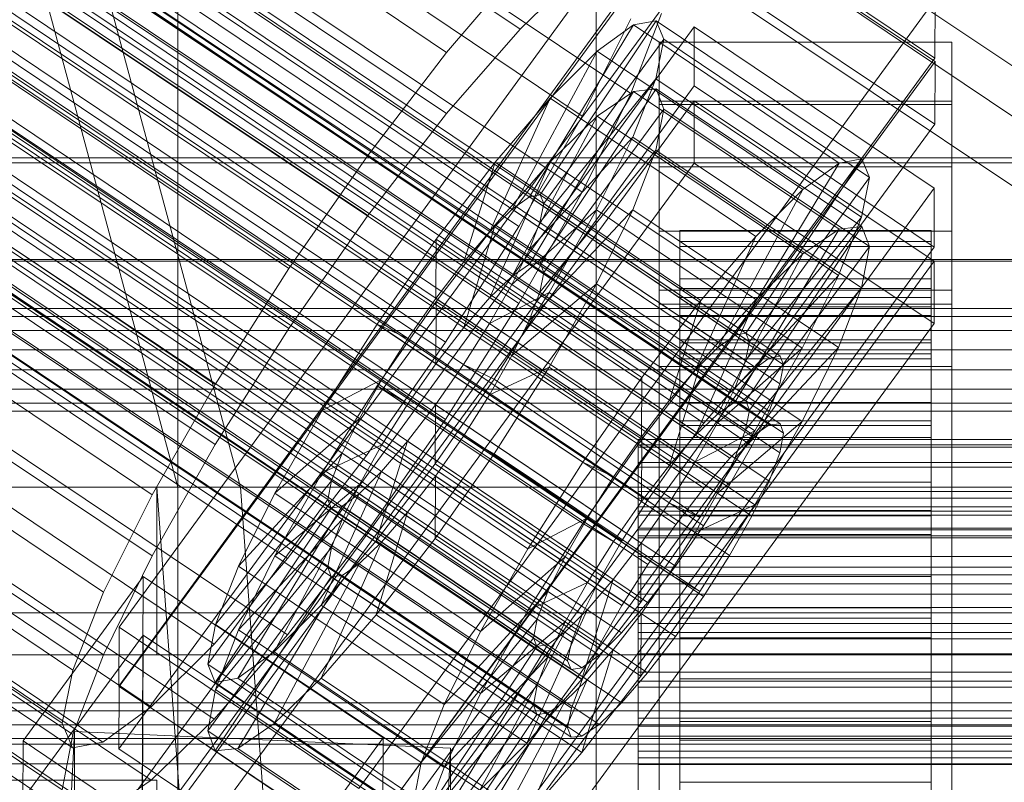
# Model space of a CAD drawing. Header units: millimetres. Extents: x -2233 to 65662, y -50530 to 6847.
# Tile 230 of 256: x -178 to -130, y -33684 to -33648. Entities that reach past the tile are written whole.
import ezdxf

# ---------------------------------------------------------------- set-up
doc = ezdxf.new("R2010")
doc.units = ezdxf.units.MM
for name, color, linetype, lineweight in [('COTAS_O', 1, 'Continuous', 0), ('COTAS_P', 1, 'Continuous', 0), ('frontal_briquetadora', 7, 'Continuous', 0), ('frontal_C01', 7, 'Continuous', 0), ('frontal_C01-mix', 7, 'Continuous', 0), ('frontal_C02', 7, 'Continuous', 0), ('frontal_C03', 7, 'Continuous', 0), ('frontal_dosificador', 7, 'Continuous', 0), ('frontal_secador', 7, 'Continuous', 0)]:
    doc.layers.add(name, color=color, linetype=linetype, lineweight=lineweight)
doc.dimstyles.new('R19_100', dxfattribs={"dimtxt": 250, "dimasz": 150, "dimexe": 150, "dimexo": 80, "dimgap": 100, "dimtad": 1, "dimtih": 1, "dimtoh": 1, "dimdsep": 46, "dimcen": 0.09, "dimadec": 0, "dimazin": 0, "dimtfac": 1, "dimtdec": 4, "dimtofl": 0, "dimtmove": 0, "dimatfit": 3, "dimfxl": 1, "dimtolj": 1, "dimtzin": 0, "dimarcsym": 0})

# ---------------------------------------------------------------- blocks, each defined once
blk = doc.blocks.new('DIM_R32_39')
at = {"layer": 'COTAS_O'}
for p, q in [((-1725, -33700), (-1575, -33655)), ((1725, -33700), (1575, -33655)), ((-1725, -34400), (-1725, -33700)), ((-1725, -33700), (1725, -33700)), ((-1725, -33700), (-1575, -33745)), ((1725, -33700), (1575, -33745)), ((1725, -34400), (1725, -33700))]:
    blk.add_line(p, q, dxfattribs=at)
blk.add_text('3450 O', height=250, dxfattribs=at).set_placement((0, -33600))
blk = doc.blocks.new('DIM_R32_40')
at = {"layer": 'COTAS_P'}
for p, q in [((-150, -32200), (550, -32200)), ((550, -32200), (505, -32350)), ((550, -34800), (550, -32200)), ((550, -32200), (595, -32350)), ((550, -34800), (505, -34650)), ((550, -34800), (595, -34650)), ((-150, -34800), (550, -34800))]:
    blk.add_line(p, q, dxfattribs=at)
blk.add_text('2600 P', height=250, rotation=90, dxfattribs=at).set_placement((450, -33500))
blk = doc.blocks.new('DIM_R32_42')
at = {"layer": 'COTAS_O'}
for p, q in [((-650, -33700), (50, -33700)), ((50, -33700), (5, -33850)), ((50, -34900), (50, -33700)), ((50, -33700), (95, -33850)), ((50, -34900), (5, -34750)), ((50, -34900), (95, -34750)), ((-650, -34900), (50, -34900))]:
    blk.add_line(p, q, dxfattribs=at)
blk.add_text('1200 O', height=250, rotation=90, dxfattribs=at).set_placement((-50, -34300))

msp = doc.modelspace()

# ---------------------------------------------------------------- linework, layer by layer
at = {"layer": 'frontal_briquetadora'}
for p, q in [((-170, -33670), (-305, -33170)), ((-167, -33670), (-302, -33170)), ((-197, -33670), (-171, -33670)), ((-164, -33765), (-171, -33670)), ((-167, -33670), (-171, -33670)), ((-171, -33678), (-171, -33670)), ((-171, -33670), (211, -33670)), ((-170, -33670), (-167, -33670)), ((-170, -33670), (210, -33670)), ((-167, -33670), (207, -33670)), ((-160, -33765), (-167, -33670)), ((-197, -33678), (-171, -33678)), ((-171, -33678), (211, -33678)), ((-181, -33684), (-171, -33684)), ((-171, -33714), (-171, -33684))]:
    msp.add_line(p, q, dxfattribs=at)
at = {"layer": 'frontal_C01'}
for p, q in [((-355.53, -33520.144), (-141.731, -33663.833)), ((-355.017, -33520.05), (-141.218, -33663.739)), ((-356.348, -33520.742), (-142.549, -33664.43)), ((-354.844, -33520.467), (-141.045, -33664.155)), ((-355.022, -33521.365), (-141.224, -33665.054)), ((-357.415, -33521.802), (-143.617, -33665.491)), ((-355.541, -33522.684), (-141.742, -33666.373)), ((-358.659, -33523.254), (-144.861, -33666.942)), ((-356.363, -33524.334), (-142.565, -33668.023)), ((-146.196, -33668.686), (-359.995, -33524.998)), ((-341.461, -33525.358), (-157.152, -33649.227)), ((-357.434, -33526.202), (-143.635, -33669.891)), ((-361.332, -33526.914), (-147.533, -33670.603)), ((-358.68, -33528.161), (-144.881, -33671.85)), ((-334.981, -33528.406), (-150.672, -33652.275)), ((-362.578, -33528.873), (-148.779, -33672.562)), ((-360.017, -33530.078), (-146.218, -33673.766)), ((-160.922, -33654.147), (-345.231, -33530.278)), ((-363.648, -33530.741), (-149.85, -33674.43)), ((-361.352, -33531.822), (-147.554, -33675.51)), ((-364.471, -33532.391), (-150.672, -33676.08)), ((-362.596, -33533.273), (-148.798, -33676.962)), ((-364.989, -33533.71), (-151.191, -33677.399)), ((-338.003, -33533.678), (-153.694, -33657.548)), ((-363.664, -33534.334), (-149.865, -33678.022)), ((-365.168, -33534.609), (-151.369, -33678.297)), ((-364.995, -33535.025), (-151.196, -33678.714)), ((-364.482, -33534.932), (-150.683, -33678.62)), ((-349.002, -33535.687), (-164.693, -33659.557)), ((-341.52, -33539.207), (-157.211, -33663.077)), ((-352.519, -33541.216), (-168.21, -33665.086)), ((-345.291, -33544.617), (-160.982, -33668.486)), ((-355.541, -33546.489), (-171.232, -33670.358)), ((-349.061, -33549.537), (-164.752, -33673.406)), ((-357.863, -33551.145), (-173.554, -33675.014)), ((-352.572, -33553.634), (-168.263, -33677.503)), ((-359.326, -33554.867), (-175.016, -33678.737)), ((-355.584, -33556.628), (-171.275, -33680.497)), ((-359.83, -33557.403), (-175.521, -33681.272)), ((-357.893, -33558.314), (-173.584, -33682.183)), ((-359.341, -33558.579), (-175.032, -33682.448)), ((-228.298, -33586.293), (-130, -33652.357)), ((-172.809, -33676.682), (-145.277, -33638.971)), ((-145.289, -33641.793), (-172.821, -33679.505)), ((-133.821, -33649.501), (-145.289, -33641.793)), ((-157.152, -33649.227), (-153.641, -33645.13)), ((-133.809, -33646.678), (-161.341, -33684.39)), ((-133.809, -33646.678), (-133.821, -33649.501)), ((-153.199, -33656.125), (-148.226, -33647.91)), ((-152.686, -33656.031), (-147.143, -33647.712)), ((-148.35, -33647.619), (-150.672, -33652.275)), ((-148.226, -33647.91), (-149.953, -33649.171)), ((-147.143, -33647.712), (-148.226, -33647.91)), ((-148.226, -33647.91), (-138.396, -33654.516)), ((-147.143, -33647.712), (-137.313, -33654.318)), ((-146.777, -33648.591), (-147.143, -33647.712)), ((-172.847, -33685.714), (-145.315, -33648.003)), ((-145.327, -33650.826), (-145.315, -33648.003)), ((-145.315, -33648.003), (-133.847, -33655.71)), ((-152.513, -33656.448), (-146.777, -33648.591)), ((-147.155, -33650.488), (-146.777, -33648.591)), ((-147, -33651.554), (-147, -33648.732)), ((-147, -33648.732), (-133, -33648.732)), ((-147, -33694.78), (-147, -33648.732)), ((-146.777, -33648.591), (-136.948, -33655.198)), ((-133, -33648.732), (-133, -33651.554)), ((-133, -33648.732), (-133, -33694.78)), ((-160.922, -33654.147), (-157.152, -33649.227)), ((-154.017, -33656.723), (-149.953, -33649.171)), ((-149.953, -33649.171), (-152.207, -33651.411)), ((-149.953, -33649.171), (-140.123, -33655.778)), ((-161.353, -33687.212), (-133.821, -33649.501)), ((-152.692, -33657.346), (-147.155, -33650.488)), ((-148.249, -33653.273), (-147.155, -33650.488)), ((-147.155, -33650.488), (-137.325, -33657.094)), ((-145.327, -33650.826), (-172.859, -33688.537)), ((-133.859, -33658.533), (-145.327, -33650.826)), ((-155.085, -33657.783), (-152.207, -33651.411)), ((-152.207, -33651.411), (-154.833, -33654.475)), ((-152.207, -33651.411), (-142.377, -33658.017)), ((-133, -33651.554), (-147, -33651.554)), ((-147, -33651.554), (-147, -33697.603)), ((-133, -33697.603), (-133, -33651.554)), ((-150.672, -33652.275), (-153.694, -33657.548)), ((-153.21, -33658.665), (-148.249, -33653.273)), ((-149.985, -33656.756), (-148.249, -33653.273)), ((-148.249, -33653.273), (-138.419, -33659.879)), ((-164.693, -33659.557), (-160.922, -33654.147)), ((-154.833, -33654.475), (-157.653, -33658.156)), ((-156.329, -33659.235), (-154.833, -33654.475)), ((-154.833, -33654.475), (-145.003, -33661.082)), ((-138.396, -33654.516), (-143.369, -33662.731)), ((-137.313, -33654.318), (-142.856, -33662.638)), ((-140.123, -33655.778), (-138.396, -33654.516)), ((-138.396, -33654.516), (-137.313, -33654.318)), ((-137.313, -33654.318), (-136.948, -33655.198)), ((-136.948, -33655.198), (-142.683, -33663.054)), ((-136.948, -33655.198), (-137.325, -33657.094)), ((-133.847, -33655.71), (-161.379, -33693.422)), ((-140.123, -33655.778), (-144.188, -33663.329)), ((-142.377, -33658.017), (-140.123, -33655.778)), ((-133.847, -33655.71), (-133.859, -33658.533)), ((-154.017, -33656.723), (-153.199, -33656.125)), ((-153.199, -33656.125), (-152.686, -33656.031)), ((-143.369, -33662.731), (-153.199, -33656.125)), ((-142.856, -33662.638), (-152.686, -33656.031)), ((-152.686, -33656.031), (-152.513, -33656.448)), ((-155.085, -33657.783), (-154.017, -33656.723)), ((-154.033, -33660.315), (-149.985, -33656.756)), ((-144.188, -33663.329), (-154.017, -33656.723)), ((-152.513, -33656.448), (-152.692, -33657.346)), ((-142.683, -33663.054), (-152.513, -33656.448)), ((-152.246, -33660.699), (-149.985, -33656.756)), ((-149.985, -33656.756), (-140.156, -33663.362)), ((-152.692, -33657.346), (-153.21, -33658.665)), ((-142.862, -33663.953), (-152.692, -33657.346)), ((-137.325, -33657.094), (-142.862, -33663.953)), ((-137.325, -33657.094), (-138.419, -33659.879)), ((-153.694, -33657.548), (-157.211, -33663.077)), ((-156.329, -33659.235), (-155.085, -33657.783)), ((-145.255, -33664.39), (-155.085, -33657.783)), ((-147, -33660.587), (-147, -33657.764)), ((-147, -33657.764), (-133, -33657.764)), ((-147, -33703.812), (-147, -33657.764)), ((-146, -33667.727), (-146, -33657.73)), ((-146, -33657.73), (-146, -33658.257)), ((-146, -33657.73), (-134, -33657.73)), ((-146, -33658.497), (-146, -33657.73)), ((-134, -33658.257), (-134, -33657.73)), ((-134, -33657.73), (-134, -33667.727)), ((-134, -33657.73), (-134, -33658.497)), ((-133, -33657.764), (-133, -33660.587)), ((-133, -33657.764), (-133, -33703.812)), ((-157.653, -33658.156), (-160.474, -33662.202)), ((-157.653, -33658.156), (-157.665, -33660.978)), ((-147.823, -33664.762), (-157.653, -33658.156)), ((-146, -33667.977), (-146, -33658.257)), ((-146, -33658.257), (-146, -33660.043)), ((-146, -33658.257), (-134, -33658.257)), ((-142.377, -33658.017), (-145.255, -33664.39)), ((-145.003, -33661.082), (-142.377, -33658.017)), ((-134, -33660.043), (-134, -33658.257)), ((-134, -33658.257), (-134, -33667.977)), ((-161.391, -33696.244), (-133.859, -33658.533)), ((-153.21, -33658.665), (-154.033, -33660.315)), ((-143.38, -33665.272), (-153.21, -33658.665)), ((-146, -33668.09), (-146, -33658.497)), ((-146, -33658.497), (-134, -33658.497)), ((-146, -33660.506), (-146, -33658.497)), ((-134, -33658.497), (-134, -33668.09)), ((-134, -33658.497), (-134, -33660.506)), ((-157.665, -33660.978), (-156.329, -33659.235)), ((-146.499, -33665.841), (-156.329, -33659.235)), ((-168.21, -33665.086), (-164.693, -33659.557)), ((-146, -33668.823), (-146, -33660.043)), ((-146, -33660.043), (-146, -33662.966)), ((-146, -33660.043), (-134, -33660.043)), ((-138.419, -33659.879), (-143.38, -33665.272)), ((-138.419, -33659.879), (-140.156, -33663.362)), ((-134, -33662.966), (-134, -33660.043)), ((-134, -33660.043), (-134, -33668.823)), ((-154.033, -33660.315), (-155.103, -33662.183)), ((-144.203, -33666.922), (-154.033, -33660.315)), ((-133, -33660.587), (-147, -33660.587)), ((-147, -33660.587), (-147, -33706.635)), ((-146, -33669.042), (-146, -33660.506)), ((-146, -33660.506), (-134, -33660.506)), ((-146, -33663.62), (-146, -33660.506)), ((-134, -33660.506), (-134, -33669.042)), ((-134, -33660.506), (-134, -33663.62)), ((-133, -33706.635), (-133, -33660.587)), ((-159.001, -33662.895), (-157.665, -33660.978)), ((-157.665, -33660.978), (-147.835, -33667.585)), ((-155.103, -33662.183), (-152.246, -33660.699)), ((-154.877, -33664.835), (-152.246, -33660.699)), ((-152.246, -33660.699), (-142.416, -33667.306)), ((-147.823, -33664.762), (-145.003, -33661.082)), ((-145.003, -33661.082), (-146.499, -33665.841)), ((-160.474, -33662.202), (-163.105, -33666.338)), ((-159.001, -33662.895), (-160.474, -33662.202)), ((-160.474, -33662.202), (-150.644, -33668.809)), ((-155.103, -33662.183), (-156.35, -33664.142)), ((-145.274, -33668.79), (-155.103, -33662.183)), ((-160.247, -33664.854), (-159.001, -33662.895)), ((-149.171, -33669.501), (-159.001, -33662.895)), ((-146, -33670.207), (-146, -33662.966)), ((-146, -33662.966), (-146, -33666.826)), ((-146, -33662.966), (-134, -33662.966)), ((-143.369, -33662.731), (-144.188, -33663.329)), ((-142.856, -33662.638), (-143.369, -33662.731)), ((-142.683, -33663.054), (-142.856, -33662.638)), ((-134, -33666.826), (-134, -33662.966)), ((-134, -33662.966), (-134, -33670.207)), ((-157.211, -33663.077), (-160.982, -33668.486)), ((-144.188, -33663.329), (-145.255, -33664.39)), ((-140.156, -33663.362), (-144.203, -33666.922)), ((-142.862, -33663.953), (-142.683, -33663.054)), ((-140.156, -33663.362), (-142.416, -33667.306)), ((-146, -33670.517), (-146, -33663.62)), ((-146, -33663.62), (-134, -33663.62)), ((-146, -33667.627), (-146, -33663.62)), ((-143.38, -33665.272), (-142.862, -33663.953)), ((-142.549, -33664.43), (-141.731, -33663.833)), ((-141.731, -33663.833), (-141.218, -33663.739)), ((-141.218, -33663.739), (-141.045, -33664.155)), ((-134, -33663.62), (-134, -33670.517)), ((-134, -33663.62), (-134, -33667.627)), ((-156.35, -33664.142), (-157.686, -33666.059)), ((-156.35, -33664.142), (-154.877, -33664.835)), ((-146.52, -33670.749), (-156.35, -33664.142)), ((-145.255, -33664.39), (-146.499, -33665.841)), ((-143.617, -33665.491), (-142.549, -33664.43)), ((-141.045, -33664.155), (-141.224, -33665.054)), ((-160.247, -33664.854), (-163.105, -33666.338)), ((-161.318, -33666.722), (-160.247, -33664.854)), ((-150.417, -33671.461), (-160.247, -33664.854)), ((-157.698, -33668.882), (-154.877, -33664.835)), ((-154.877, -33664.835), (-145.047, -33671.442)), ((-150.644, -33668.809), (-147.823, -33664.762)), ((-147.835, -33667.585), (-147.823, -33664.762)), ((-171.232, -33670.358), (-168.21, -33665.086)), ((-144.203, -33666.922), (-143.38, -33665.272)), ((-141.224, -33665.054), (-141.742, -33666.373)), ((-146.499, -33665.841), (-147.835, -33667.585)), ((-144.861, -33666.942), (-143.617, -33665.491)), ((-157.686, -33666.059), (-159.022, -33667.803)), ((-157.686, -33666.059), (-157.698, -33668.882)), ((-147.856, -33672.665), (-157.686, -33666.059)), ((-163.105, -33666.338), (-165.365, -33670.282)), ((-161.318, -33666.722), (-165.365, -33670.282)), ((-163.105, -33666.338), (-153.275, -33672.944)), ((-162.14, -33668.372), (-161.318, -33666.722)), ((-151.488, -33673.329), (-161.318, -33666.722)), ((-141.742, -33666.373), (-142.565, -33668.023)), ((-146.196, -33668.686), (-144.861, -33666.942)), ((-146, -33672.036), (-146, -33666.826)), ((-146, -33666.826), (-146, -33671.361)), ((-146, -33666.826), (-134, -33666.826)), ((-145.274, -33668.79), (-144.203, -33666.922)), ((-134, -33671.361), (-134, -33666.826)), ((-134, -33666.826), (-134, -33672.036)), ((-147.835, -33667.585), (-149.171, -33669.501)), ((-148, -33668.09), (-148, -33667.727)), ((-148, -33667.727), (-148, -33667.977)), ((-148, -33667.727), (148, -33667.727)), ((-146, -33672.415), (-146, -33667.627)), ((-146, -33667.627), (-134, -33667.627)), ((-146, -33672.255), (-146, -33667.627)), ((-146, -33667.977), (-146, -33667.727)), ((-134, -33667.727), (-146, -33667.727)), ((-146, -33667.727), (-146, -33668.09)), ((-142.416, -33667.306), (-145.274, -33668.79)), ((-142.416, -33667.306), (-145.047, -33671.442)), ((-134, -33667.627), (-134, -33672.415)), ((-134, -33667.627), (-134, -33672.255)), ((-134, -33667.727), (-134, -33667.977)), ((-134, -33668.09), (-134, -33667.727)), ((-159.022, -33667.803), (-160.518, -33672.562)), ((-159.022, -33667.803), (-160.266, -33669.254)), ((-149.192, -33674.409), (-159.022, -33667.803)), ((-148, -33667.977), (-148, -33668.823)), ((-148, -33667.977), (148, -33667.977)), ((-148, -33669.042), (-148, -33668.09)), ((-148, -33668.09), (148, -33668.09)), ((-146, -33668.823), (-146, -33667.977)), ((-134, -33667.977), (-146, -33667.977)), ((-134, -33668.09), (-146, -33668.09)), ((-146, -33668.09), (-146, -33669.042)), ((-142.565, -33668.023), (-143.635, -33669.891)), ((-134, -33667.977), (-134, -33668.823)), ((-134, -33669.042), (-134, -33668.09)), ((-162.14, -33668.372), (-167.102, -33673.765)), ((-160.982, -33668.486), (-164.752, -33673.406)), ((-162.659, -33669.691), (-162.14, -33668.372)), ((-152.311, -33674.979), (-162.14, -33668.372)), ((-160.518, -33672.562), (-157.698, -33668.882)), ((-157.698, -33668.882), (-147.868, -33675.488)), ((-153.275, -33672.944), (-150.644, -33668.809)), ((-150.644, -33668.809), (-149.171, -33669.501)), ((-148, -33668.823), (-148, -33670.207)), ((-148, -33668.823), (148, -33668.823)), ((-148, -33670.517), (-148, -33669.042)), ((-148, -33669.042), (148, -33669.042)), ((-147.533, -33670.603), (-146.196, -33668.686)), ((-146.52, -33670.749), (-145.274, -33668.79)), ((-146, -33670.207), (-146, -33668.823)), ((-134, -33668.823), (-146, -33668.823)), ((-134, -33669.042), (-146, -33669.042)), ((-146, -33669.042), (-146, -33670.517)), ((-134, -33668.823), (-134, -33670.207)), ((-134, -33670.517), (-134, -33669.042)), ((-160.266, -33669.254), (-163.144, -33675.627)), ((-160.266, -33669.254), (-161.333, -33670.315)), ((-150.436, -33675.861), (-160.266, -33669.254)), ((-149.171, -33669.501), (-150.417, -33671.461)), ((-162.659, -33669.691), (-168.196, -33676.55)), ((-162.837, -33670.59), (-162.659, -33669.691)), ((-152.829, -33676.298), (-162.659, -33669.691)), ((-143.635, -33669.891), (-144.881, -33671.85)), ((-173.554, -33675.014), (-171.232, -33670.358)), ((-165.365, -33670.282), (-167.102, -33673.765)), ((-161.333, -33670.315), (-165.397, -33677.866)), ((-165.365, -33670.282), (-155.535, -33676.888)), ((-161.333, -33670.315), (-162.151, -33670.912)), ((-151.503, -33676.921), (-161.333, -33670.315)), ((-148, -33670.207), (-148, -33672.036)), ((-148, -33670.207), (148, -33670.207)), ((-148, -33672.415), (-148, -33670.517)), ((-148, -33670.517), (148, -33670.517)), ((-146, -33672.036), (-146, -33670.207)), ((-134, -33670.207), (-146, -33670.207)), ((-134, -33670.517), (-146, -33670.517)), ((-146, -33670.517), (-146, -33672.415)), ((-134, -33670.207), (-134, -33672.036)), ((-134, -33672.415), (-134, -33670.517)), ((-162.837, -33670.59), (-168.573, -33678.446)), ((-162.664, -33671.006), (-168.208, -33679.326)), ((-162.151, -33670.912), (-167.125, -33679.128)), ((-162.664, -33671.006), (-162.837, -33670.59)), ((-153.008, -33677.196), (-162.837, -33670.59)), ((-162.151, -33670.912), (-162.664, -33671.006)), ((-152.835, -33677.613), (-162.664, -33671.006)), ((-152.321, -33677.519), (-162.151, -33670.912)), ((-148.779, -33672.562), (-147.533, -33670.603)), ((-147.856, -33672.665), (-146.52, -33670.749)), ((-145.047, -33671.442), (-146.52, -33670.749)), ((-153.275, -33672.944), (-150.417, -33671.461)), ((-150.417, -33671.461), (-151.488, -33673.329)), ((-145.047, -33671.442), (-147.868, -33675.488)), ((-146, -33671.361), (-146, -33674.184)), ((-134, -33671.361), (-146, -33671.361)), ((-146, -33671.361), (-146, -33676.262)), ((-134, -33674.184), (-134, -33671.361)), ((-134, -33676.262), (-134, -33671.361)), ((-144.881, -33671.85), (-146.218, -33673.766)), ((-148, -33672.036), (-148, -33674.184)), ((-148, -33672.036), (148, -33672.036)), ((-148, -33674.607), (-148, -33672.415)), ((-148, -33672.415), (148, -33672.415)), ((-146, -33674.184), (-146, -33672.036)), ((-134, -33672.036), (-146, -33672.036)), ((-146, -33674.607), (-146, -33672.255)), ((-146, -33672.255), (-134, -33672.255)), ((-146, -33677.187), (-146, -33672.255)), ((-134, -33672.415), (-146, -33672.415)), ((-146, -33672.415), (-146, -33674.607)), ((-134, -33672.036), (-134, -33674.184)), ((-134, -33672.255), (-134, -33674.607)), ((-134, -33672.255), (-134, -33677.187)), ((-134, -33674.607), (-134, -33672.415)), ((-163.144, -33675.627), (-160.518, -33672.562)), ((-160.518, -33672.562), (-150.688, -33679.169)), ((-149.85, -33674.43), (-148.779, -33672.562)), ((-149.192, -33674.409), (-147.856, -33672.665)), ((-147.868, -33675.488), (-147.856, -33672.665)), ((-155.535, -33676.888), (-153.275, -33672.944)), ((-155.535, -33676.888), (-151.488, -33673.329)), ((-151.488, -33673.329), (-152.311, -33674.979)), ((-164.752, -33673.406), (-168.263, -33677.503)), ((-167.102, -33673.765), (-168.196, -33676.55)), ((-167.102, -33673.765), (-157.272, -33680.371)), ((-146.218, -33673.766), (-147.554, -33675.51)), ((-177.394, -33682.121), (-171.658, -33674.264)), ((-171.715, -33687.812), (-171.658, -33674.264)), ((-171.658, -33674.264), (-160.19, -33681.972)), ((-148, -33674.184), (-148, -33676.505)), ((148, -33674.184), (-148, -33674.184)), ((-146, -33674.184), (-134, -33674.184)), ((-146, -33676.505), (-146, -33674.184)), ((-134, -33674.184), (-134, -33676.505)), ((-150.688, -33679.169), (-149.192, -33674.409)), ((-150.672, -33676.08), (-149.85, -33674.43)), ((-150.436, -33675.861), (-149.192, -33674.409)), ((-148, -33676.943), (-148, -33674.607)), ((-148, -33674.607), (148, -33674.607)), ((-134, -33674.607), (-146, -33674.607)), ((-146, -33674.607), (-146, -33676.943)), ((-134, -33676.943), (-134, -33674.607)), ((-175.016, -33678.737), (-173.554, -33675.014)), ((-157.272, -33680.371), (-152.311, -33674.979)), ((-152.311, -33674.979), (-152.829, -33676.298)), ((-165.397, -33677.866), (-163.144, -33675.627)), ((-163.144, -33675.627), (-153.314, -33682.233)), ((-147.868, -33675.488), (-150.688, -33679.169)), ((-147.554, -33675.51), (-148.798, -33676.962)), ((-153.314, -33682.233), (-150.436, -33675.861)), ((-151.503, -33676.921), (-150.436, -33675.861)), ((-151.191, -33677.399), (-150.672, -33676.08)), ((-168.196, -33676.55), (-168.573, -33678.446)), ((-168.196, -33676.55), (-158.366, -33683.156)), ((-158.366, -33683.156), (-152.829, -33676.298)), ((-152.829, -33676.298), (-153.008, -33677.196)), ((-148, -33676.505), (-148, -33678.841)), ((-148, -33676.505), (148, -33676.505)), ((-146, -33676.505), (-146, -33676.262)), ((-146, -33676.262), (-146, -33681.193)), ((-146, -33676.262), (-134, -33676.262)), ((-146, -33678.841), (-146, -33676.505)), ((-134, -33676.505), (-146, -33676.505)), ((-134, -33681.193), (-134, -33676.262)), ((-134, -33676.262), (-134, -33676.505)), ((-134, -33676.505), (-134, -33678.841)), ((-172.809, -33676.682), (-172.821, -33679.505)), ((-161.341, -33684.39), (-172.809, -33676.682)), ((-157.272, -33680.371), (-155.535, -33676.888)), ((-155.567, -33684.472), (-151.503, -33676.921)), ((-152.321, -33677.519), (-151.503, -33676.921)), ((-148.798, -33676.962), (-149.865, -33678.022)), ((-148, -33679.264), (-148, -33676.943)), ((-148, -33676.943), (148, -33676.943)), ((-146, -33676.943), (-146, -33677.187)), ((-134, -33676.943), (-146, -33676.943)), ((-146, -33676.943), (-146, -33679.264)), ((-134, -33677.187), (-134, -33676.943)), ((-134, -33679.264), (-134, -33676.943)), ((-168.263, -33677.503), (-171.275, -33680.497)), ((-158.743, -33685.053), (-153.008, -33677.196)), ((-157.295, -33685.734), (-152.321, -33677.519)), ((-153.008, -33677.196), (-152.835, -33677.613)), ((-152.835, -33677.613), (-152.321, -33677.519)), ((-151.369, -33678.297), (-151.191, -33677.399)), ((-146, -33677.187), (-134, -33677.187)), ((-146, -33682.087), (-146, -33677.187)), ((-134, -33677.187), (-134, -33682.087)), ((-167.125, -33679.128), (-165.397, -33677.866)), ((-165.397, -33677.866), (-155.567, -33684.472)), ((-158.378, -33685.932), (-152.835, -33677.613)), ((-149.865, -33678.022), (-150.683, -33678.62)), ((-168.573, -33678.446), (-168.208, -33679.326)), ((-168.573, -33678.446), (-158.743, -33685.053)), ((-151.196, -33678.714), (-151.369, -33678.297)), ((-175.521, -33681.272), (-175.016, -33678.737)), ((-150.683, -33678.62), (-151.196, -33678.714)), ((-148, -33678.841), (-148, -33681.033)), ((-148, -33678.841), (148, -33678.841)), ((-146, -33681.033), (-146, -33678.841)), ((-146, -33678.841), (-146, -33681.193)), ((-134, -33678.841), (-146, -33678.841)), ((-134, -33681.193), (-134, -33678.841)), ((-134, -33678.841), (-134, -33681.033)), ((-168.208, -33679.326), (-167.125, -33679.128)), ((-168.208, -33679.326), (-158.378, -33685.932)), ((-167.125, -33679.128), (-157.295, -33685.734)), ((-150.688, -33679.169), (-153.314, -33682.233)), ((-148, -33681.412), (-148, -33679.264)), ((-148, -33679.264), (148, -33679.264)), ((-146, -33679.264), (-146, -33682.087)), ((-134, -33679.264), (-146, -33679.264)), ((-146, -33679.264), (-146, -33681.412)), ((-134, -33682.087), (-134, -33679.264)), ((-134, -33681.412), (-134, -33679.264)), ((-172.821, -33679.505), (-161.353, -33687.212)), ((-158.366, -33683.156), (-157.272, -33680.371)), ((-171.275, -33680.497), (-173.584, -33682.183)), ((-175.032, -33682.448), (-175.521, -33681.272)), ((-148, -33681.033), (-148, -33682.931)), ((-148, -33681.033), (148, -33681.033)), ((-146, -33682.931), (-146, -33681.033)), ((-146, -33681.033), (-146, -33685.821)), ((-134, -33681.033), (-146, -33681.033)), ((-146, -33681.193), (-146, -33685.821)), ((-146, -33681.193), (-134, -33681.193)), ((-134, -33685.821), (-134, -33681.033)), ((-134, -33681.033), (-134, -33682.931)), ((-134, -33685.821), (-134, -33681.193)), ((-177.811, -33741.234), (-174.943, -33681.671)), ((-174.943, -33687.317), (-174.943, -33681.671)), ((-174.943, -33681.671), (-156.962, -33682.467)), ((-148, -33683.241), (-148, -33681.412)), ((-148, -33681.412), (148, -33681.412)), ((-146, -33681.412), (-146, -33686.622)), ((-134, -33681.412), (-146, -33681.412)), ((-146, -33681.412), (-146, -33683.241)), ((-134, -33686.622), (-134, -33681.412)), ((-134, -33683.241), (-134, -33681.412)), ((-177.394, -33682.121), (-177.451, -33695.669)), ((-165.926, -33689.828), (-177.394, -33682.121)), ((-173.584, -33682.183), (-175.032, -33682.448)), ((-160.19, -33681.972), (-165.926, -33689.828)), ((-160.19, -33681.972), (-160.247, -33695.52)), ((-153.314, -33682.233), (-155.567, -33684.472)), ((-146, -33682.087), (-134, -33682.087)), ((-146, -33686.622), (-146, -33682.087)), ((-134, -33682.087), (-134, -33686.622)), ((-156.962, -33682.467), (-159.83, -33742.031)), ((-156.962, -33682.467), (-156.962, -33688.113)), ((-158.743, -33685.053), (-158.366, -33683.156)), ((-148, -33682.931), (-148, -33684.406)), ((-148, -33682.931), (148, -33682.931)), ((-148, -33684.626), (-148, -33683.241)), ((-148, -33683.241), (148, -33683.241)), ((-146, -33684.406), (-146, -33682.931)), ((-146, -33682.931), (-146, -33689.828)), ((-134, -33682.931), (-146, -33682.931)), ((-146, -33683.241), (-146, -33690.482)), ((-134, -33683.241), (-146, -33683.241)), ((-146, -33683.241), (-146, -33684.626)), ((-134, -33689.828), (-134, -33682.931)), ((-134, -33682.931), (-134, -33684.406)), ((-134, -33690.482), (-134, -33683.241)), ((-134, -33684.626), (-134, -33683.241))]:
    msp.add_line(p, q, dxfattribs=at)
at = {"layer": 'frontal_C01-mix'}
msp.add_line((-150, -33315), (-150, -33700), dxfattribs=at)
at = {"layer": 'frontal_C02'}
for p, q in [((-355.53, -33524.045), (-141.731, -33667.02)), ((-355.017, -33523.989), (-141.218, -33666.964)), ((-356.348, -33524.607), (-142.549, -33667.583)), ((-354.844, -33524.443), (-141.045, -33667.419)), ((-337.95, -33524.855), (-153.641, -33648.11)), ((-355.022, -33525.377), (-141.224, -33668.353)), ((-357.415, -33525.638), (-143.617, -33668.613)), ((-355.541, -33526.727), (-141.742, -33669.702)), ((-358.659, -33527.067), (-144.861, -33670.042)), ((-332.659, -33527.929), (-148.35, -33651.184)), ((-356.363, -33528.401), (-142.565, -33671.376)), ((-146.196, -33671.772), (-359.995, -33528.796)), ((-341.461, -33528.888), (-157.152, -33652.142)), ((-357.434, -33530.284), (-143.635, -33673.259)), ((-361.332, -33530.709), (-147.533, -33673.684)), ((-362.578, -33532.673), (-148.779, -33675.649)), ((-358.68, -33532.249), (-144.881, -33675.224)), ((-334.981, -33532.652), (-150.672, -33655.907)), ((-160.922, -33657.023), (-345.231, -33533.769)), ((-363.648, -33534.557), (-149.85, -33677.532)), ((-360.017, -33534.161), (-146.218, -33677.137)), ((-361.352, -33535.891), (-147.554, -33678.866)), ((-364.471, -33536.23), (-150.672, -33679.206)), ((-362.596, -33537.32), (-148.798, -33680.295)), ((-364.989, -33537.58), (-151.191, -33680.556)), ((-338.003, -33537.968), (-153.694, -33661.222)), ((-365.168, -33538.514), (-151.369, -33681.49)), ((-363.664, -33538.35), (-149.865, -33681.326)), ((-364.995, -33538.969), (-151.196, -33681.944)), ((-364.482, -33538.913), (-150.683, -33681.888)), ((-349.002, -33539.166), (-164.693, -33662.42)), ((-341.52, -33543.513), (-157.211, -33666.767)), ((-352.519, -33544.711), (-168.21, -33667.965)), ((-345.291, -33548.91), (-160.982, -33672.164)), ((-355.541, -33550.026), (-171.232, -33673.281)), ((-349.061, -33553.791), (-164.752, -33677.045)), ((-357.863, -33554.749), (-173.554, -33678.004)), ((-352.572, -33557.823), (-168.263, -33681.078)), ((-359.326, -33558.559), (-175.016, -33681.813)), ((-355.584, -33560.732), (-171.275, -33683.987)), ((-359.83, -33561.195), (-175.521, -33684.449)), ((-357.893, -33562.32), (-173.584, -33685.574)), ((-359.341, -33562.478), (-175.032, -33685.732)), ((-130, -33649.948), (-228.298, -33584.212)), ((-228.298, -33589.943), (-130, -33655.678)), ((-172.809, -33679.521), (-145.277, -33641.999)), ((-145.277, -33641.999), (-133.809, -33649.668)), ((-145.289, -33644.979), (-172.821, -33682.502)), ((-133.821, -33652.648), (-145.289, -33644.979)), ((-153.641, -33648.11), (-150.629, -33645.201)), ((-146.887, -33647.374), (-148.35, -33651.184)), ((-157.152, -33652.142), (-153.641, -33648.11)), ((-133.809, -33649.668), (-161.341, -33687.19)), ((-133.809, -33649.668), (-133.821, -33652.648)), ((-153.199, -33659.351), (-148.226, -33651.091)), ((-152.686, -33659.295), (-147.143, -33650.973)), ((-148.35, -33651.184), (-150.672, -33655.907)), ((-148.226, -33651.091), (-149.953, -33652.278)), ((-147.143, -33650.973), (-148.226, -33651.091)), ((-148.226, -33651.091), (-138.396, -33657.664)), ((-147.143, -33650.973), (-137.313, -33657.546)), ((-146.777, -33651.932), (-147.143, -33650.973)), ((-172.847, -33689.059), (-145.315, -33651.536)), ((-147, -33654.691), (-147, -33651.71)), ((-147, -33651.71), (-133, -33651.71)), ((-147, -33697.529), (-147, -33651.71)), ((-145.327, -33654.517), (-145.315, -33651.536)), ((-145.315, -33651.536), (-133.847, -33659.205)), ((-133, -33651.71), (-133, -33654.691)), ((-133, -33651.71), (-133, -33697.529)), ((-160.922, -33657.023), (-157.152, -33652.142)), ((-152.513, -33659.749), (-146.777, -33651.932)), ((-147.155, -33653.904), (-146.777, -33651.932)), ((-146.777, -33651.932), (-136.948, -33658.506)), ((-161.353, -33690.171), (-133.821, -33652.648)), ((-154.017, -33659.913), (-149.953, -33652.278)), ((-149.953, -33652.278), (-152.207, -33654.454)), ((-149.953, -33652.278), (-140.123, -33658.852)), ((-152.692, -33660.683), (-147.155, -33653.904)), ((-148.249, -33656.754), (-147.155, -33653.904)), ((-147.155, -33653.904), (-137.325, -33660.478)), ((-145.327, -33654.517), (-172.859, -33692.039)), ((-155.085, -33660.944), (-152.207, -33654.454)), ((-152.207, -33654.454), (-154.833, -33657.471)), ((-152.207, -33654.454), (-142.377, -33661.028)), ((-133.859, -33662.186), (-145.327, -33654.517)), ((-133, -33654.691), (-147, -33654.691)), ((-147, -33654.691), (-147, -33700.509)), ((-133, -33700.509), (-133, -33654.691)), ((-150.672, -33655.907), (-153.694, -33661.222)), ((-153.21, -33662.033), (-148.249, -33656.754)), ((-149.985, -33660.287), (-148.249, -33656.754)), ((-148.249, -33656.754), (-138.419, -33663.327)), ((-164.693, -33662.42), (-160.922, -33657.023)), ((-154.833, -33657.471), (-157.653, -33661.122)), ((-156.329, -33662.373), (-154.833, -33657.471)), ((-154.833, -33657.471), (-145.003, -33664.044)), ((-138.396, -33657.664), (-143.369, -33665.924)), ((-137.313, -33657.546), (-142.856, -33665.869)), ((-140.123, -33658.852), (-138.396, -33657.664)), ((-138.396, -33657.664), (-137.313, -33657.546)), ((-137.313, -33657.546), (-136.948, -33658.506)), ((-136.948, -33658.506), (-142.683, -33666.323)), ((-136.948, -33658.506), (-137.325, -33660.478)), ((-133.847, -33659.205), (-161.379, -33696.728)), ((-140.123, -33658.852), (-144.188, -33666.487)), ((-142.377, -33661.028), (-140.123, -33658.852)), ((-133.847, -33659.205), (-133.859, -33662.186)), ((-154.017, -33659.913), (-153.199, -33659.351)), ((-153.199, -33659.351), (-152.686, -33659.295)), ((-143.369, -33665.924), (-153.199, -33659.351)), ((-142.856, -33665.869), (-152.686, -33659.295)), ((-152.686, -33659.295), (-152.513, -33659.749)), ((-155.085, -33660.944), (-154.017, -33659.913)), ((-144.188, -33666.487), (-154.017, -33659.913)), ((-152.513, -33659.749), (-152.692, -33660.683)), ((-142.683, -33666.323), (-152.513, -33659.749)), ((-154.033, -33663.707), (-149.985, -33660.287)), ((-152.246, -33664.263), (-149.985, -33660.287)), ((-149.985, -33660.287), (-140.156, -33666.86)), ((-137.325, -33660.478), (-142.862, -33667.257)), ((-137.325, -33660.478), (-138.419, -33663.327)), ((-157.653, -33661.122), (-160.474, -33665.159)), ((-157.653, -33661.122), (-157.665, -33664.102)), ((-147.823, -33667.696), (-157.653, -33661.122)), ((-156.329, -33662.373), (-155.085, -33660.944)), ((-145.255, -33667.518), (-155.085, -33660.944)), ((-152.692, -33660.683), (-153.21, -33662.033)), ((-142.862, -33667.257), (-152.692, -33660.683)), ((-146, -33670.931), (-146, -33660.94)), ((-146, -33660.94), (-146, -33661.386)), ((-146, -33660.94), (-134, -33660.94)), ((-146, -33661.788), (-146, -33660.94)), ((-142.377, -33661.028), (-145.255, -33667.518)), ((-145.003, -33664.044), (-142.377, -33661.028)), ((-134, -33661.386), (-134, -33660.94)), ((-134, -33660.94), (-134, -33670.931)), ((-134, -33660.94), (-134, -33661.788)), ((-153.694, -33661.222), (-157.211, -33666.767)), ((-147, -33664.228), (-147, -33661.248)), ((-147, -33661.248), (-133, -33661.248)), ((-147, -33707.066), (-147, -33661.248)), ((-146, -33671.143), (-146, -33661.386)), ((-146, -33661.386), (-146, -33663.095)), ((-146, -33661.386), (-134, -33661.386)), ((-134, -33663.095), (-134, -33661.386)), ((-134, -33661.386), (-134, -33671.143)), ((-133, -33661.248), (-133, -33664.228)), ((-133, -33661.248), (-133, -33707.066)), ((-153.21, -33662.033), (-154.033, -33663.707)), ((-143.38, -33668.607), (-153.21, -33662.033)), ((-146, -33671.333), (-146, -33661.788)), ((-146, -33661.788), (-134, -33661.788)), ((-146, -33663.871), (-146, -33661.788)), ((-134, -33661.788), (-134, -33671.333)), ((-134, -33661.788), (-134, -33663.871)), ((-168.21, -33667.965), (-164.693, -33662.42)), ((-161.391, -33699.708), (-133.859, -33662.186)), ((-157.665, -33664.102), (-156.329, -33662.373)), ((-146.499, -33668.947), (-156.329, -33662.373)), ((-146, -33671.952), (-146, -33663.095)), ((-146, -33663.095), (-146, -33665.951)), ((-146, -33663.095), (-134, -33663.095)), ((-138.419, -33663.327), (-143.38, -33668.607)), ((-138.419, -33663.327), (-140.156, -33666.86)), ((-134, -33665.951), (-134, -33663.095)), ((-134, -33663.095), (-134, -33671.952)), ((-154.033, -33663.707), (-155.103, -33665.59)), ((-144.203, -33670.28), (-154.033, -33663.707)), ((-146, -33672.32), (-146, -33663.871)), ((-146, -33663.871), (-134, -33663.871)), ((-146, -33667.049), (-146, -33663.871)), ((-134, -33663.871), (-134, -33672.32)), ((-134, -33663.871), (-134, -33667.049)), ((-159.001, -33666.015), (-157.665, -33664.102)), ((-157.665, -33664.102), (-147.835, -33670.676)), ((-155.103, -33665.59), (-152.246, -33664.263)), ((-154.877, -33668.411), (-152.246, -33664.263)), ((-152.246, -33664.263), (-142.416, -33670.836)), ((-147.823, -33667.696), (-145.003, -33664.044)), ((-133, -33664.228), (-147, -33664.228)), ((-147, -33664.228), (-147, -33710.047)), ((-145.003, -33664.044), (-146.499, -33668.947)), ((-133, -33710.047), (-133, -33664.228)), ((-160.474, -33665.159), (-163.105, -33669.307)), ((-159.001, -33666.015), (-160.474, -33665.159)), ((-160.474, -33665.159), (-150.644, -33671.733)), ((-155.103, -33665.59), (-156.35, -33667.555)), ((-145.274, -33672.164), (-155.103, -33665.59)), ((-160.247, -33667.98), (-159.001, -33666.015)), ((-149.171, -33672.588), (-159.001, -33666.015)), ((-146, -33673.305), (-146, -33665.951)), ((-146, -33665.951), (-146, -33669.76)), ((-146, -33665.951), (-134, -33665.951)), ((-143.369, -33665.924), (-144.188, -33666.487)), ((-142.856, -33665.869), (-143.369, -33665.924)), ((-142.683, -33666.323), (-142.856, -33665.869)), ((-134, -33669.76), (-134, -33665.951)), ((-134, -33665.951), (-134, -33673.305)), ((-157.211, -33666.767), (-160.982, -33672.164)), ((-144.188, -33666.487), (-145.255, -33667.518)), ((-142.862, -33667.257), (-142.683, -33666.323)), ((-146, -33673.825), (-146, -33667.049)), ((-146, -33667.049), (-134, -33667.049)), ((-146, -33671.104), (-146, -33667.049)), ((-140.156, -33666.86), (-144.203, -33670.28)), ((-143.38, -33668.607), (-142.862, -33667.257)), ((-142.549, -33667.583), (-141.731, -33667.02)), ((-140.156, -33666.86), (-142.416, -33670.836)), ((-141.731, -33667.02), (-141.218, -33666.964)), ((-141.218, -33666.964), (-141.045, -33667.419)), ((-134, -33667.049), (-134, -33673.825)), ((-134, -33667.049), (-134, -33671.104)), ((-156.35, -33667.555), (-157.686, -33669.467)), ((-156.35, -33667.555), (-154.877, -33668.411)), ((-146.52, -33674.129), (-156.35, -33667.555)), ((-150.644, -33671.733), (-147.823, -33667.696)), ((-147.835, -33670.676), (-147.823, -33667.696)), ((-145.255, -33667.518), (-146.499, -33668.947)), ((-143.617, -33668.613), (-142.549, -33667.583)), ((-141.045, -33667.419), (-141.224, -33668.353)), ((-171.232, -33673.281), (-168.21, -33667.965)), ((-160.247, -33667.98), (-163.105, -33669.307)), ((-161.318, -33669.863), (-160.247, -33667.98)), ((-150.417, -33674.553), (-160.247, -33667.98)), ((-157.698, -33672.448), (-154.877, -33668.411)), ((-154.877, -33668.411), (-145.047, -33674.984)), ((-144.861, -33670.042), (-143.617, -33668.613)), ((-144.203, -33670.28), (-143.38, -33668.607)), ((-141.224, -33668.353), (-141.742, -33669.702)), ((-146.499, -33668.947), (-147.835, -33670.676)), ((-163.105, -33669.307), (-165.365, -33673.283)), ((-163.105, -33669.307), (-153.275, -33675.881)), ((-157.686, -33669.467), (-159.022, -33671.197)), ((-157.686, -33669.467), (-157.698, -33672.448)), ((-147.856, -33676.041), (-157.686, -33669.467)), ((-161.318, -33669.863), (-165.365, -33673.283)), ((-162.14, -33671.537), (-161.318, -33669.863)), ((-151.488, -33676.437), (-161.318, -33669.863)), ((-146.196, -33671.772), (-144.861, -33670.042)), ((-146, -33675.109), (-146, -33669.76)), ((-146, -33669.76), (-146, -33674.261)), ((-146, -33669.76), (-134, -33669.76)), ((-141.742, -33669.702), (-142.565, -33671.376)), ((-134, -33674.261), (-134, -33669.76)), ((-134, -33669.76), (-134, -33675.109)), ((-145.274, -33672.164), (-144.203, -33670.28)), ((-147.835, -33670.676), (-149.171, -33672.588)), ((-148, -33671.333), (-148, -33670.931)), ((-148, -33670.931), (-148, -33671.143)), ((-148, -33670.931), (148, -33670.931)), ((-146, -33671.143), (-146, -33670.931)), ((-134, -33670.931), (-146, -33670.931)), ((-146, -33670.931), (-146, -33671.333)), ((-142.416, -33670.836), (-145.274, -33672.164)), ((-142.416, -33670.836), (-145.047, -33674.984)), ((-134, -33670.931), (-134, -33671.143)), ((-134, -33671.333), (-134, -33670.931)), ((-159.022, -33671.197), (-160.518, -33676.099)), ((-159.022, -33671.197), (-160.266, -33672.626)), ((-149.192, -33677.77), (-159.022, -33671.197)), ((-148, -33671.143), (-148, -33671.952)), ((-148, -33671.143), (148, -33671.143)), ((-148, -33672.32), (-148, -33671.333)), ((-148, -33671.333), (148, -33671.333)), ((-146, -33675.746), (-146, -33671.104)), ((-146, -33671.104), (-134, -33671.104)), ((-146, -33675.76), (-146, -33671.104)), ((-146, -33671.952), (-146, -33671.143)), ((-134, -33671.143), (-146, -33671.143)), ((-134, -33671.333), (-146, -33671.333)), ((-146, -33671.333), (-146, -33672.32)), ((-142.565, -33671.376), (-143.635, -33673.259)), ((-134, -33671.104), (-134, -33675.746)), ((-134, -33671.104), (-134, -33675.76)), ((-134, -33671.143), (-134, -33671.952)), ((-134, -33672.32), (-134, -33671.333)), ((-162.14, -33671.537), (-167.102, -33676.816)), ((-162.659, -33672.886), (-162.14, -33671.537)), ((-152.311, -33678.11), (-162.14, -33671.537)), ((-153.275, -33675.881), (-150.644, -33671.733)), ((-150.644, -33671.733), (-149.171, -33672.588)), ((-148, -33671.952), (-148, -33673.305)), ((-148, -33671.952), (148, -33671.952)), ((-147.533, -33673.684), (-146.196, -33671.772)), ((-146, -33673.305), (-146, -33671.952)), ((-134, -33671.952), (-146, -33671.952)), ((-134, -33671.952), (-134, -33673.305)), ((-160.982, -33672.164), (-164.752, -33677.045)), ((-148, -33673.825), (-148, -33672.32)), ((-148, -33672.32), (148, -33672.32)), ((-146.52, -33674.129), (-145.274, -33672.164)), ((-134, -33672.32), (-146, -33672.32)), ((-146, -33672.32), (-146, -33673.825)), ((-134, -33673.825), (-134, -33672.32)), ((-162.659, -33672.886), (-168.196, -33679.666)), ((-160.266, -33672.626), (-163.144, -33679.116)), ((-162.837, -33673.82), (-162.659, -33672.886)), ((-152.829, -33679.46), (-162.659, -33672.886)), ((-160.266, -33672.626), (-161.333, -33673.657)), ((-160.518, -33676.099), (-157.698, -33672.448)), ((-150.436, -33679.199), (-160.266, -33672.626)), ((-157.698, -33672.448), (-147.868, -33679.021)), ((-149.171, -33672.588), (-150.417, -33674.553)), ((-173.554, -33678.004), (-171.232, -33673.281)), ((-165.365, -33673.283), (-167.102, -33676.816)), ((-165.365, -33673.283), (-155.535, -33679.857)), ((-148, -33673.305), (-148, -33675.109)), ((-148, -33673.305), (148, -33673.305)), ((-146, -33675.109), (-146, -33673.305)), ((-134, -33673.305), (-146, -33673.305)), ((-143.635, -33673.259), (-144.881, -33675.224)), ((-134, -33673.305), (-134, -33675.109)), ((-162.837, -33673.82), (-168.573, -33681.638)), ((-161.333, -33673.657), (-165.397, -33681.292)), ((-162.664, -33674.275), (-162.837, -33673.82)), ((-153.008, -33680.394), (-162.837, -33673.82)), ((-161.333, -33673.657), (-162.151, -33674.219)), ((-151.503, -33680.23), (-161.333, -33673.657)), ((-148.779, -33675.649), (-147.533, -33673.684)), ((-148, -33675.746), (-148, -33673.825)), ((-148, -33673.825), (148, -33673.825)), ((-134, -33673.825), (-146, -33673.825)), ((-146, -33673.825), (-146, -33675.746)), ((-134, -33675.746), (-134, -33673.825)), ((-162.664, -33674.275), (-168.208, -33682.597)), ((-162.151, -33674.219), (-167.125, -33682.479)), ((-162.151, -33674.219), (-162.664, -33674.275)), ((-152.835, -33680.849), (-162.664, -33674.275)), ((-152.321, -33680.793), (-162.151, -33674.219)), ((-147.856, -33676.041), (-146.52, -33674.129)), ((-145.047, -33674.984), (-146.52, -33674.129)), ((-146, -33674.261), (-146, -33677.241)), ((-134, -33674.261), (-146, -33674.261)), ((-146, -33674.261), (-146, -33679.148)), ((-134, -33677.241), (-134, -33674.261)), ((-134, -33679.148), (-134, -33674.261)), ((-153.275, -33675.881), (-150.417, -33674.553)), ((-150.417, -33674.553), (-151.488, -33676.437)), ((-148, -33675.109), (-148, -33677.241)), ((-148, -33675.109), (148, -33675.109)), ((-145.047, -33674.984), (-147.868, -33679.021)), ((-144.881, -33675.224), (-146.218, -33677.137)), ((-146, -33677.241), (-146, -33675.109)), ((-134, -33675.109), (-146, -33675.109)), ((-134, -33675.109), (-134, -33677.241)), ((-149.85, -33677.532), (-148.779, -33675.649)), ((-163.144, -33679.116), (-160.518, -33676.099)), ((-160.518, -33676.099), (-150.688, -33682.673)), ((-155.535, -33679.857), (-153.275, -33675.881)), ((-149.192, -33677.77), (-147.856, -33676.041)), ((-148, -33677.952), (-148, -33675.746)), ((-148, -33675.746), (148, -33675.746)), ((-147.868, -33679.021), (-147.856, -33676.041)), ((-134, -33675.746), (-146, -33675.746)), ((-146, -33675.746), (-146, -33677.952)), ((-146, -33677.952), (-146, -33675.76)), ((-146, -33675.76), (-134, -33675.76)), ((-146, -33680.7), (-146, -33675.76)), ((-134, -33677.952), (-134, -33675.746)), ((-134, -33675.76), (-134, -33677.952)), ((-134, -33675.76), (-134, -33680.7)), ((-155.535, -33679.857), (-151.488, -33676.437)), ((-151.488, -33676.437), (-152.311, -33678.11)), ((-177.394, -33684.881), (-171.658, -33677.063)), ((-171.715, -33691.37), (-171.658, -33677.063)), ((-171.658, -33677.063), (-160.19, -33684.733)), ((-164.752, -33677.045), (-168.263, -33681.078)), ((-167.102, -33676.816), (-168.196, -33679.666)), ((-167.102, -33676.816), (-157.272, -33683.39)), ((-146.218, -33677.137), (-147.554, -33678.866)), ((-150.672, -33679.206), (-149.85, -33677.532)), ((-148, -33677.241), (-148, -33679.556)), ((148, -33677.241), (-148, -33677.241)), ((-146, -33677.241), (-134, -33677.241)), ((-146, -33679.556), (-146, -33677.241)), ((-134, -33677.241), (-134, -33679.556)), ((-175.016, -33681.813), (-173.554, -33678.004)), ((-150.688, -33682.673), (-149.192, -33677.77)), ((-150.436, -33679.199), (-149.192, -33677.77)), ((-148, -33680.292), (-148, -33677.952)), ((-148, -33677.952), (148, -33677.952)), ((-134, -33677.952), (-146, -33677.952)), ((-146, -33677.952), (-146, -33680.292)), ((-134, -33680.292), (-134, -33677.952)), ((-157.272, -33683.39), (-152.311, -33678.11)), ((-152.311, -33678.11), (-152.829, -33679.46)), ((-147.868, -33679.021), (-150.688, -33682.673)), ((-147.554, -33678.866), (-148.798, -33680.295)), ((-165.397, -33681.292), (-163.144, -33679.116)), ((-163.144, -33679.116), (-153.314, -33685.689)), ((-158.366, -33686.239), (-152.829, -33679.46)), ((-153.314, -33685.689), (-150.436, -33679.199)), ((-152.829, -33679.46), (-153.008, -33680.394)), ((-151.503, -33680.23), (-150.436, -33679.199)), ((-151.191, -33680.556), (-150.672, -33679.206)), ((-146, -33679.556), (-146, -33679.148)), ((-146, -33679.148), (-146, -33684.088)), ((-146, -33679.148), (-134, -33679.148)), ((-134, -33684.088), (-134, -33679.148)), ((-134, -33679.148), (-134, -33679.556)), ((-172.809, -33679.521), (-172.821, -33682.502)), ((-161.341, -33687.19), (-172.809, -33679.521)), ((-168.196, -33679.666), (-168.573, -33681.638)), ((-168.196, -33679.666), (-158.366, -33686.239)), ((-157.272, -33683.39), (-155.535, -33679.857)), ((-148, -33679.556), (-148, -33681.896)), ((-148, -33679.556), (148, -33679.556)), ((-146, -33681.896), (-146, -33679.556)), ((-134, -33679.556), (-146, -33679.556)), ((-134, -33679.556), (-134, -33681.896)), ((-158.743, -33688.211), (-153.008, -33680.394)), ((-155.567, -33687.865), (-151.503, -33680.23)), ((-153.008, -33680.394), (-152.835, -33680.849)), ((-152.321, -33680.793), (-151.503, -33680.23)), ((-148.798, -33680.295), (-149.865, -33681.326)), ((-148, -33682.606), (-148, -33680.292)), ((-148, -33680.292), (148, -33680.292)), ((-146, -33680.292), (-146, -33680.7)), ((-134, -33680.292), (-146, -33680.292)), ((-146, -33680.292), (-146, -33682.606)), ((-134, -33680.7), (-134, -33680.292)), ((-134, -33682.606), (-134, -33680.292)), ((-158.378, -33689.171), (-152.835, -33680.849)), ((-157.295, -33689.053), (-152.321, -33680.793)), ((-152.835, -33680.849), (-152.321, -33680.793)), ((-151.369, -33681.49), (-151.191, -33680.556)), ((-146, -33680.7), (-134, -33680.7)), ((-146, -33685.587), (-146, -33680.7)), ((-134, -33680.7), (-134, -33685.587)), ((-168.263, -33681.078), (-171.275, -33683.987)), ((-167.125, -33682.479), (-165.397, -33681.292)), ((-165.397, -33681.292), (-155.567, -33687.865)), ((-149.865, -33681.326), (-150.683, -33681.888)), ((-175.521, -33684.449), (-175.016, -33681.813)), ((-168.573, -33681.638), (-168.208, -33682.597)), ((-168.573, -33681.638), (-158.743, -33688.211)), ((-151.196, -33681.944), (-151.369, -33681.49)), ((-150.683, -33681.888), (-151.196, -33681.944)), ((-148, -33681.896), (-148, -33684.102)), ((-148, -33681.896), (148, -33681.896)), ((-146, -33684.102), (-146, -33681.896)), ((-146, -33681.896), (-146, -33684.088)), ((-134, -33681.896), (-146, -33681.896)), ((-134, -33684.088), (-134, -33681.896)), ((-134, -33681.896), (-134, -33684.102)), ((-172.821, -33682.502), (-161.353, -33690.171)), ((-168.208, -33682.597), (-167.125, -33682.479)), ((-168.208, -33682.597), (-158.378, -33689.171)), ((-167.125, -33682.479), (-157.295, -33689.053)), ((-150.688, -33682.673), (-153.314, -33685.689)), ((-148, -33684.739), (-148, -33682.606)), ((-148, -33682.606), (148, -33682.606)), ((-146, -33682.606), (-146, -33685.587)), ((-134, -33682.606), (-146, -33682.606)), ((-146, -33682.606), (-146, -33684.739)), ((-134, -33685.587), (-134, -33682.606)), ((-134, -33684.739), (-134, -33682.606)), ((-158.366, -33686.239), (-157.272, -33683.39)), ((-171.275, -33683.987), (-173.584, -33685.574)), ((-146, -33684.088), (-146, -33688.744)), ((-146, -33684.088), (-134, -33684.088)), ((-134, -33688.744), (-134, -33684.088))]:
    msp.add_line(p, q, dxfattribs=at)
at = {"layer": 'frontal_C03'}
for p, q in [((1250, -33654.265), (-1250, -33654.265)), ((1250, -33654.509), (-1250, -33654.509)), ((1250, -33659.122), (-1250, -33659.122)), ((1250, -33659.208), (-1250, -33659.208)), ((1250, -33661.457), (-1250, -33661.457)), ((1250, -33661.844), (-1250, -33661.844)), ((1250, -33662.509), (-1250, -33662.509)), ((-1250, -33663.442), (1250, -33663.442)), ((1250, -33664.384), (-1250, -33664.384)), ((1250, -33665.316), (-1250, -33665.316)), ((1250, -33665.982), (-1250, -33665.982)), ((1250, -33666.368), (-1250, -33666.368)), ((1250, -33680.291), (-1250, -33680.291)), ((1250, -33680.678), (-1250, -33680.678)), ((1250, -33681.343), (-1250, -33681.343)), ((-1250, -33682.276), (1250, -33682.276)), ((1250, -33683.217), (-1250, -33683.217))]:
    msp.add_line(p, q, dxfattribs=at)
at = {"layer": 'frontal_dosificador'}
msp.add_line((-170, -33800), (-170, -32240), dxfattribs=at)
at = {"layer": 'frontal_secador'}
for p, q in [((-1250, -33676), (1250, -33676)), ((-1250, -33682), (1250, -33682))]:
    msp.add_line(p, q, dxfattribs=at)

# ---------------------------------------------------------------- dimensions: what is measured, and where the dimension line sits
at = {"layer": 'COTAS_O'}
for p1, p2, distance, picture, middle in [((-650, -34900), (-650, -33700), -700, 'DIM_R32_42', (50, -34300)), ((-1725, -34400), (1725, -34400), 700, 'DIM_R32_39', (0, -33700))]:
    dim = msp.add_aligned_dim(p1=p1, p2=p2, distance=distance, text='<> O', dimstyle='R19_100', dxfattribs=at)
    dim.commit()
    dim.dimension.update_dxf_attribs({"geometry": picture, "text_midpoint": middle})
at = {"layer": 'COTAS_P'}
dim = msp.add_aligned_dim(p1=(-150, -34800), p2=(-150, -32200), distance=-700, text='<> P', dimstyle='R19_100', dxfattribs=at)
dim.commit()
dim.dimension.update_dxf_attribs({"geometry": 'DIM_R32_40', "text_midpoint": (550, -33500)})

doc.saveas('drawing.dxf')
